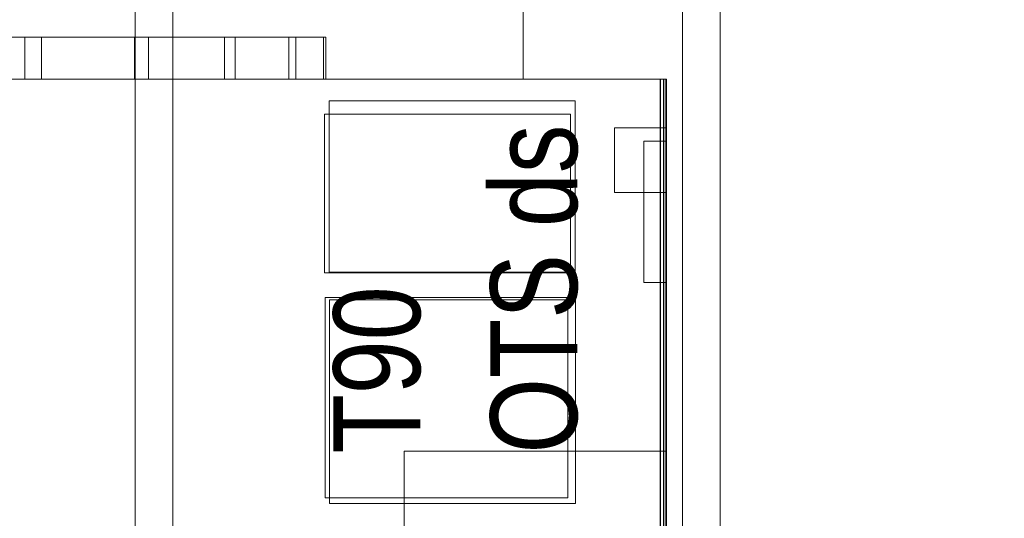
# Model space of a CAD drawing. Header units: metres. Extents: x 1314 to 1415, y -87 to -52.
# Tile 37 of 256: x 1328.082 to 1329.783, y -80.614 to -79.752. Entities that reach past the tile are written whole.
import ezdxf

# ---------------------------------------------------------------- set-up
doc = ezdxf.new("R2010")
doc.units = ezdxf.units.M
doc.header["$PDMODE"] = 65
doc.linetypes.add('AUSGEZOGEN', pattern=[0])
for name, color, linetype, lineweight in [('XR$2$Ansicht', 1, 'AUSGEZOGEN', 50), ('XR$2$Möblierung', 4, 'AUSGEZOGEN', 13), ('XR$2$Wand', 1, 'AUSGEZOGEN', 50), ('XR$3$Maßlinie 1_50', 7, 'AUSGEZOGEN', 25), ('XR$3$Text 1_50', 3, 'AUSGEZOGEN', 18)]:
    doc.layers.add(name, color=color, linetype=linetype, lineweight=lineweight)
doc.styles.add('ARIAL', font='arial.ttf')
doc.dimstyles.new('DIMSTYLE_12', dxfattribs={"dimtxt": 0.175, "dimasz": 0.15, "dimexe": 0, "dimexo": 0, "dimgap": 0.0875, "dimtad": 2, "dimrnd": 0.005, "dimzin": 4, "dimdsep": 46, "dimtxsty": 'ARIAL', "dimblk1": 'ALL_ML_KREIS', "dimblk2": 'ALL_ML_KREIS', "dimsah": 1, "dimcen": 0, "dimclrd": 3, "dimclre": 3, "dimclrt": 3, "dimadec": 0, "dimazin": 0, "dimtfac": 1, "dimtdec": 0, "dimtix": 1, "dimtmove": 2, "dimatfit": 3, "dimfxl": 0, "dimtzin": 0, "dimlwd": 0, "dimlwe": 25, "dimarcsym": 0})
doc.dimstyles.new('DIMSTYLE_9', dxfattribs={"dimtxt": 0.125, "dimasz": 0.15, "dimexe": 0, "dimexo": 0, "dimgap": 0.0625, "dimtad": 2, "dimrnd": 0.005, "dimzin": 4, "dimdsep": 46, "dimtxsty": 'ARIAL', "dimblk1": 'ALL_ML_KREIS', "dimblk2": 'ALL_ML_KREIS', "dimsah": 1, "dimcen": 0, "dimclrd": 3, "dimclre": 3, "dimclrt": 3, "dimadec": 0, "dimazin": 0, "dimtfac": 1, "dimtdec": 0, "dimtix": 1, "dimtmove": 2, "dimatfit": 3, "dimfxl": 0, "dimtzin": 0, "dimlwd": 0, "dimlwe": 25, "dimarcsym": 0})

# ---------------------------------------------------------------- blocks, each defined once
blk = doc.blocks.new('COMPLEXOBJECT_2')
at = {"layer": 'XR$2$Möblierung', "color": 52, "linetype": 'AUSGEZOGEN', "lineweight": 13, "transparency": 33554687}
for p, q in [((1328.952, -79.6774), (1328.952, -79.855)), ((1327.8818, -79.7824), (1328.0914, -79.7824)), ((1328.1198, -79.7824), (1327.9124, -79.7824)), ((1328.0914, -79.855), (1328.0914, -79.7824)), ((1328.0914, -79.7824), (1328.2803, -79.7824)), ((1328.1198, -79.7824), (1328.1198, -79.855)), ((1328.3048, -79.7824), (1328.1198, -79.7824)), ((1328.2803, -79.855), (1328.2803, -79.7824)), ((1328.2803, -79.7824), (1328.4358, -79.7824)), ((1328.3048, -79.855), (1328.3048, -79.7824)), ((1328.4546, -79.7824), (1328.3048, -79.7824)), ((1328.4358, -79.855), (1328.4358, -79.7824)), ((1328.4358, -79.7824), (1328.5472, -79.7824)), ((1328.4546, -79.855), (1328.4546, -79.7824)), ((1328.559, -79.7824), (1328.4546, -79.7824)), ((1328.5472, -79.855), (1328.5472, -79.7824)), ((1328.5472, -79.7824), (1328.607, -79.7824)), ((1328.559, -79.855), (1328.559, -79.7824)), ((1328.611, -79.7824), (1328.559, -79.7824)), ((1328.607, -79.855), (1328.607, -79.7824)), ((1328.607, -79.7824), (1328.611, -79.7824)), ((1328.611, -79.855), (1328.611, -79.7824)), ((1324.4309, -79.855), (1328.5905, -79.855)), ((1327.5306, -79.855), (1328.323, -79.855)), ((1328.952, -79.855), (1327.5306, -79.855)), ((1328.0914, -79.855), (1327.8818, -79.855)), ((1328.1198, -79.855), (1327.9124, -79.855)), ((1328.2803, -79.855), (1328.0914, -79.855)), ((1328.3048, -79.855), (1328.1198, -79.855)), ((1328.4358, -79.855), (1328.2803, -79.855)), ((1328.323, -79.855), (1328.3048, -79.855)), ((1328.3048, -79.855), (1328.4546, -79.855)), ((1328.5472, -79.855), (1328.4358, -79.855)), ((1328.4546, -79.855), (1328.559, -79.855)), ((1328.607, -79.855), (1328.5472, -79.855)), ((1328.559, -79.855), (1328.611, -79.855)), ((1328.5905, -79.855), (1329.066, -79.855)), ((1329.0594, -79.855), (1328.5905, -79.855)), ((1328.5905, -79.855), (1328.952, -79.855)), ((1328.611, -79.855), (1328.607, -79.855)), ((1328.952, -79.855), (1329.0594, -79.855)), ((1329.0777, -79.855), (1329.0594, -79.855)), ((1329.066, -79.855), (1329.0834, -79.855)), ((1329.0956, -79.855), (1329.0777, -79.855)), ((1329.0834, -79.855), (1329.1004, -79.855)), ((1329.1129, -79.855), (1329.0956, -79.855)), ((1329.1004, -79.855), (1329.1169, -79.855)), ((1329.1292, -79.855), (1329.1129, -79.855)), ((1329.1169, -79.855), (1329.1325, -79.855)), ((1329.1444, -79.855), (1329.1292, -79.855)), ((1329.1325, -79.855), (1329.147, -79.855)), ((1329.1582, -79.855), (1329.1444, -79.855)), ((1329.147, -79.855), (1329.1601, -79.855)), ((1329.1702, -79.855), (1329.1582, -79.855)), ((1329.1601, -79.855), (1329.1716, -79.855)), ((1329.1803, -79.855), (1329.1702, -79.855)), ((1329.1716, -79.855), (1329.1812, -79.855)), ((1329.1884, -79.855), (1329.1803, -79.855)), ((1329.1812, -79.855), (1329.1889, -79.855)), ((1329.1884, -81.0117), (1329.1884, -79.855)), ((1329.1943, -79.855), (1329.1884, -79.855)), ((1329.1889, -81.0117), (1329.1889, -79.855)), ((1329.1889, -79.855), (1329.1945, -79.855)), ((1329.1943, -81.0117), (1329.1943, -79.855)), ((1329.1979, -79.855), (1329.1943, -79.855)), ((1329.1945, -81.0117), (1329.1945, -79.855)), ((1329.1945, -79.855), (1329.1979, -79.855)), ((1329.1979, -81.0117), (1329.1979, -79.855)), ((1329.1991, -79.855), (1329.1979, -79.855)), ((1329.1979, -81.0117), (1329.1979, -79.855)), ((1329.1979, -79.855), (1329.1991, -79.855)), ((1329.1991, -81.0117), (1329.1991, -79.855)), ((1328.6168, -79.8924), (1328.6168, -80.1885)), ((1329.0415, -79.8924), (1328.6168, -79.8924)), ((1329.0415, -80.1885), (1329.0415, -79.8924)), ((1328.6088, -80.1896), (1328.6088, -79.9157)), ((1328.6088, -79.9157), (1329.0335, -79.9157)), ((1329.0335, -79.9157), (1329.0335, -80.1896)), ((1329.1991, -79.9394), (1329.1096, -79.9394)), ((1329.1096, -79.9394), (1329.1096, -80.0511)), ((1329.1991, -80.0511), (1329.1991, -79.9394)), ((1329.1991, -79.9623), (1329.1599, -79.9623)), ((1329.1599, -80.2065), (1329.1599, -79.9623)), ((1329.1991, -80.2065), (1329.1991, -79.9623)), ((1329.1991, -80.0511), (1329.1096, -80.0511)), ((1329.1992, -80.0728), (1329.1992, -80.2136)), ((1329.1992, -80.1031), (1329.1992, -80.0728)), ((1329.1992, -80.1029), (1329.1992, -80.0728)), ((1329.1992, -80.0728), (1329.1992, -80.1587)), ((1329.1992, -80.0728), (1329.1992, -80.1567)), ((1329.1992, -80.0737), (1329.1992, -80.0728)), ((1329.1992, -80.0728), (1329.1992, -80.1515)), ((1329.1992, -80.0728), (1329.1992, -80.1516)), ((1329.1992, -80.0728), (1329.1992, -80.1221)), ((1329.1992, -80.0763), (1329.1992, -80.0737)), ((1329.1992, -80.0812), (1329.1992, -80.0763)), ((1329.1992, -80.0891), (1329.1992, -80.0812)), ((1329.1992, -80.0995), (1329.1992, -80.0891)), ((1329.1992, -80.1119), (1329.1992, -80.0995)), ((1329.1992, -80.1299), (1329.1992, -80.1012)), ((1329.1992, -80.1012), (1329.1992, -80.1021)), ((1329.1992, -80.1021), (1329.1992, -80.1049)), ((1329.1992, -80.1252), (1329.1992, -80.1029)), ((1329.1992, -80.1277), (1329.1992, -80.1031)), ((1329.1992, -80.1049), (1329.1992, -80.1093)), ((1329.1992, -80.1093), (1329.1992, -80.1154)), ((1329.1992, -80.1228), (1329.1992, -80.1119)), ((1329.1992, -80.1154), (1329.1992, -80.1197)), ((1329.1992, -80.1197), (1329.1992, -80.1235)), ((1329.1992, -80.1321), (1329.1992, -80.1228)), ((1329.1992, -80.1235), (1329.1992, -80.1264)), ((1329.1992, -80.2136), (1329.1992, -80.125)), ((1329.1992, -80.154), (1329.1992, -80.1252)), ((1329.1992, -80.1264), (1329.1992, -80.1279)), ((1329.1992, -80.1561), (1329.1992, -80.1277)), ((1329.1992, -80.1279), (1329.1992, -80.1299)), ((1329.1992, -80.1398), (1329.1992, -80.1321)), ((1329.1992, -80.1459), (1329.1992, -80.1398)), ((1329.1992, -80.149), (1329.1992, -80.1459)), ((1329.1992, -80.1515), (1329.1992, -80.149)), ((1329.1992, -80.1567), (1329.1992, -80.1515)), ((1329.1992, -80.1817), (1329.1992, -80.154)), ((1329.1992, -80.2136), (1329.1992, -80.1561)), ((1329.1992, -80.2136), (1329.1992, -80.1565)), ((1329.1992, -80.1565), (1329.1992, -80.1573)), ((1329.1992, -80.1567), (1329.1992, -80.1678)), ((1329.1992, -80.1688), (1329.1992, -80.1567)), ((1329.1992, -80.1641), (1329.1992, -80.1567)), ((1329.1992, -80.2136), (1329.1992, -80.1567)), ((1329.1992, -80.1573), (1329.1992, -80.1597)), ((1329.1992, -80.1587), (1329.1992, -80.1691)), ((1329.1992, -80.169), (1329.1992, -80.1587)), ((1329.1992, -80.1597), (1329.1992, -80.1637)), ((1329.1992, -80.1637), (1329.1992, -80.1706)), ((1329.1992, -80.1728), (1329.1992, -80.1641)), ((1329.1992, -80.1678), (1329.1992, -80.1805)), ((1329.1992, -80.1803), (1329.1992, -80.1688)), ((1329.1992, -80.1767), (1329.1992, -80.169)), ((1329.1992, -80.1691), (1329.1992, -80.1768)), ((1329.1992, -80.1706), (1329.1992, -80.2136)), ((1329.1992, -80.2136), (1329.1992, -80.1728)), ((1329.1992, -80.1816), (1329.1992, -80.1767)), ((1329.1992, -80.1768), (1329.1992, -80.1816)), ((1329.1992, -80.1907), (1329.1992, -80.1803)), ((1329.1992, -80.1805), (1329.1992, -80.1887)), ((1329.1992, -80.1816), (1329.1992, -80.1832)), ((1329.1992, -80.1832), (1329.1992, -80.1816)), ((1329.1992, -80.2136), (1329.1992, -80.1817)), ((1329.0335, -80.1896), (1328.6088, -80.1896)), ((1328.6168, -80.1885), (1329.0415, -80.1885)), ((1329.1992, -80.1887), (1329.1992, -80.1967)), ((1329.1992, -80.1997), (1329.1992, -80.1907)), ((1329.1992, -80.1967), (1329.1992, -80.2037)), ((1329.1992, -80.2067), (1329.1992, -80.1997)), ((1329.1992, -80.2037), (1329.1992, -80.2089)), ((1329.1991, -80.2065), (1329.1599, -80.2065)), ((1329.1992, -80.2113), (1329.1992, -80.2067)), ((1329.1992, -80.2089), (1329.1992, -80.2124)), ((1329.1992, -80.2148), (1329.1992, -80.2113)), ((1329.1992, -80.2124), (1329.1992, -80.2146)), ((1329.1992, -80.2146), (1329.1992, -80.216)), ((1329.1992, -80.216), (1329.1992, -80.2148)), ((1328.6099, -80.5784), (1328.6099, -80.232)), ((1328.6099, -80.232), (1329.029, -80.232)), ((1328.6174, -80.236), (1328.6174, -80.588)), ((1329.042, -80.236), (1328.6174, -80.236)), ((1329.029, -80.232), (1329.029, -80.5784)), ((1329.042, -80.588), (1329.042, -80.236)), ((1329.1992, -80.282), (1329.1992, -80.2813)), ((1329.1992, -80.2813), (1329.1992, -80.282)), ((1329.1992, -80.2817), (1329.1992, -80.2813)), ((1329.1992, -80.2813), (1329.1992, -80.2821)), ((1329.1992, -80.2817), (1329.1992, -80.2813)), ((1329.1992, -80.2813), (1329.1992, -80.282)), ((1329.1992, -80.2827), (1329.1992, -80.2817)), ((1329.1992, -80.2828), (1329.1992, -80.2817)), ((1329.1992, -80.2839), (1329.1992, -80.282)), ((1329.1992, -80.282), (1329.1992, -80.2839)), ((1329.1992, -80.282), (1329.1992, -80.2839)), ((1329.1992, -80.2821), (1329.1992, -80.2843)), ((1329.1992, -80.2831), (1329.1992, -80.2826)), ((1329.1992, -80.2826), (1329.1992, -80.3584)), ((1329.1992, -80.2826), (1329.1992, -80.3013)), ((1329.1992, -80.3112), (1329.1992, -80.2826)), ((1329.1992, -80.2826), (1329.1992, -80.3113)), ((1329.1992, -80.2844), (1329.1992, -80.2827)), ((1329.1992, -80.2846), (1329.1992, -80.2828)), ((1329.1992, -80.2845), (1329.1992, -80.2831)), ((1329.1992, -80.287), (1329.1992, -80.2839)), ((1329.1992, -80.2839), (1329.1992, -80.2871)), ((1329.1992, -80.2839), (1329.1992, -80.287)), ((1329.1992, -80.2843), (1329.1992, -80.2878)), ((1329.1992, -80.2867), (1329.1992, -80.2844)), ((1329.1992, -80.2871), (1329.1992, -80.2845)), ((1329.1992, -80.2871), (1329.1992, -80.2846)), ((1329.1992, -80.2898), (1329.1992, -80.2867)), ((1329.1992, -80.2915), (1329.1992, -80.287)), ((1329.1992, -80.287), (1329.1992, -80.2914)), ((1329.1992, -80.2914), (1329.1992, -80.2871)), ((1329.1992, -80.2871), (1329.1992, -80.2917)), ((1329.1992, -80.2904), (1329.1992, -80.2871)), ((1329.1992, -80.2878), (1329.1992, -80.2925)), ((1329.1992, -80.2937), (1329.1992, -80.2898)), ((1329.1992, -80.2945), (1329.1992, -80.2904)), ((1329.1992, -80.297), (1329.1992, -80.2914)), ((1329.1992, -80.2914), (1329.1992, -80.297)), ((1329.1992, -80.2971), (1329.1992, -80.2915)), ((1329.1992, -80.2917), (1329.1992, -80.2973)), ((1329.1992, -80.2925), (1329.1992, -80.2978)), ((1329.1992, -80.2984), (1329.1992, -80.2937)), ((1329.1992, -80.2993), (1329.1992, -80.2945)), ((1329.1992, -80.2959), (1329.1992, -80.2954)), ((1329.1992, -80.2954), (1329.1992, -80.296)), ((1329.1992, -80.2972), (1329.1992, -80.2959)), ((1329.1992, -80.296), (1329.1992, -80.2978)), ((1329.1992, -80.3037), (1329.1992, -80.297)), ((1329.1992, -80.297), (1329.1992, -80.3037)), ((1329.1992, -80.3037), (1329.1992, -80.2971)), ((1329.1992, -80.2991), (1329.1992, -80.2972)), ((1329.1992, -80.2973), (1329.1992, -80.3041)), ((1329.1992, -80.2978), (1329.1992, -80.3008)), ((1329.1992, -80.2978), (1329.1992, -80.3035)), ((1329.1992, -80.3133), (1329.1992, -80.2979)), ((1329.1992, -80.2979), (1329.1992, -80.2984)), ((1329.1992, -80.2984), (1329.1992, -80.2999)), ((1329.1992, -80.3039), (1329.1992, -80.2984)), ((1329.1992, -80.2993), (1329.1992, -80.2989)), ((1329.1992, -80.2989), (1329.1992, -80.2992)), ((1329.1992, -80.2994), (1329.1992, -80.2991)), ((1329.1992, -80.2991), (1329.1992, -80.2994)), ((1329.1992, -80.3014), (1329.1992, -80.2991)), ((1329.1992, -80.2992), (1329.1992, -80.3003)), ((1329.1992, -80.3005), (1329.1992, -80.2993)), ((1329.1992, -80.3049), (1329.1992, -80.2993)), ((1329.1992, -80.3003), (1329.1992, -80.2994)), ((1329.1992, -80.2994), (1329.1992, -80.3003)), ((1329.1992, -80.2999), (1329.1992, -80.3023)), ((1329.1992, -80.3019), (1329.1992, -80.3003)), ((1329.1992, -80.3003), (1329.1992, -80.3018)), ((1329.1992, -80.3003), (1329.1992, -80.3021)), ((1329.1992, -80.3025), (1329.1992, -80.3005)), ((1329.1992, -80.3008), (1329.1992, -80.3052)), ((1329.1992, -80.3013), (1329.1992, -80.3584)), ((1329.1992, -80.3031), (1329.1992, -80.3014)), ((1329.1992, -80.3018), (1329.1992, -80.304)), ((1329.1992, -80.3041), (1329.1992, -80.3019)), ((1329.1992, -80.3021), (1329.1992, -80.3044)), ((1329.1992, -80.3023), (1329.1992, -80.3055)), ((1329.1992, -80.3053), (1329.1992, -80.3025)), ((1329.1992, -80.3046), (1329.1992, -80.3031)), ((1329.1992, -80.3035), (1329.1992, -80.3078)), ((1329.1992, -80.3095), (1329.1992, -80.3037)), ((1329.1992, -80.3113), (1329.1992, -80.3037)), ((1329.1992, -80.3037), (1329.1992, -80.3115)), ((1329.1992, -80.3052), (1329.1992, -80.3039)), ((1329.1992, -80.304), (1329.1992, -80.3068)), ((1329.1992, -80.3041), (1329.1992, -80.3118)), ((1329.1992, -80.307), (1329.1992, -80.3041)), ((1329.1992, -80.3044), (1329.1992, -80.3095)), ((1329.1992, -80.3061), (1329.1992, -80.3046)), ((1329.1992, -80.3095), (1329.1992, -80.3049)), ((1329.1992, -80.308), (1329.1992, -80.3053)), ((1329.1992, -80.3055), (1329.1992, -80.3079)), ((1329.1992, -80.3074), (1329.1992, -80.3061)), ((1329.1992, -80.3068), (1329.1992, -80.3104)), ((1329.1992, -80.3107), (1329.1992, -80.307)), ((1329.1992, -80.3108), (1329.1992, -80.3074)), ((1329.1992, -80.3078), (1329.1992, -80.3116)), ((1329.1992, -80.3079), (1329.1992, -80.3099)), ((1329.1992, -80.3114), (1329.1992, -80.308)), ((1329.1992, -80.3145), (1329.1992, -80.3095)), ((1329.1992, -80.3099), (1329.1992, -80.3115)), ((1329.1992, -80.3104), (1329.1992, -80.3146)), ((1329.1992, -80.3153), (1329.1992, -80.3107)), ((1329.1992, -80.3141), (1329.1992, -80.3108)), ((1329.1992, -80.3584), (1329.1992, -80.3112)), ((1329.1992, -80.3199), (1329.1992, -80.3113)), ((1329.1992, -80.3202), (1329.1992, -80.3114)), ((1329.1992, -80.3115), (1329.1992, -80.3123)), ((1329.1992, -80.3115), (1329.1992, -80.3203)), ((1329.1992, -80.3116), (1329.1992, -80.3151)), ((1329.1992, -80.3118), (1329.1992, -80.3206)), ((1329.1992, -80.3123), (1329.1992, -80.3133)), ((1329.1992, -80.3179), (1329.1992, -80.3141)), ((1329.1992, -80.3187), (1329.1992, -80.3145)), ((1329.1992, -80.3146), (1329.1992, -80.3196)), ((1329.1992, -80.3151), (1329.1992, -80.3181)), ((1329.1992, -80.3207), (1329.1992, -80.3153)), ((1329.1992, -80.3225), (1329.1992, -80.3179)), ((1329.1992, -80.3181), (1329.1992, -80.3209)), ((1329.1992, -80.322), (1329.1992, -80.3187)), ((1329.1992, -80.3196), (1329.1992, -80.3255)), ((1329.1992, -80.3263), (1329.1992, -80.3199)), ((1329.1992, -80.3308), (1329.1992, -80.3202)), ((1329.1992, -80.3203), (1329.1992, -80.3271)), ((1329.1992, -80.3206), (1329.1992, -80.3269)), ((1329.1992, -80.326), (1329.1992, -80.3207)), ((1329.1992, -80.3209), (1329.1992, -80.3233)), ((1329.1992, -80.3236), (1329.1992, -80.322)), ((1329.1992, -80.3278), (1329.1992, -80.3225)), ((1329.1992, -80.3233), (1329.1992, -80.3255)), ((1329.1992, -80.325), (1329.1992, -80.3236)), ((1329.1992, -80.3277), (1329.1992, -80.325)), ((1329.1992, -80.3255), (1329.1992, -80.3304)), ((1329.1992, -80.3255), (1329.1992, -80.3273)), ((1329.1992, -80.3305), (1329.1992, -80.326)), ((1329.1992, -80.332), (1329.1992, -80.3263)), ((1329.1992, -80.3269), (1329.1992, -80.3327)), ((1329.1992, -80.3271), (1329.1992, -80.3332)), ((1329.1992, -80.3399), (1329.1992, -80.3272)), ((1329.1992, -80.3272), (1329.1992, -80.3584)), ((1329.1992, -80.3273), (1329.1992, -80.3295)), ((1329.1992, -80.3274), (1329.1992, -80.3337)), ((1329.1992, -80.3336), (1329.1992, -80.3274)), ((1329.1992, -80.3584), (1329.1992, -80.3276)), ((1329.1992, -80.3276), (1329.1992, -80.3281)), ((1329.1992, -80.3317), (1329.1992, -80.3277)), ((1329.1992, -80.3337), (1329.1992, -80.3278)), ((1329.1992, -80.3281), (1329.1992, -80.3294)), ((1329.1992, -80.3294), (1329.1992, -80.3315)), ((1329.1992, -80.3295), (1329.1992, -80.3317)), ((1329.1992, -80.3304), (1329.1992, -80.3343)), ((1329.1992, -80.3342), (1329.1992, -80.3305)), ((1329.1992, -80.3346), (1329.1992, -80.3308)), ((1329.1992, -80.3315), (1329.1992, -80.3352)), ((1329.1992, -80.3364), (1329.1992, -80.3317)), ((1329.1992, -80.3317), (1329.1992, -80.3342)), ((1329.1992, -80.3367), (1329.1992, -80.3319)), ((1329.1992, -80.3319), (1329.1992, -80.3333)), ((1329.1992, -80.3372), (1329.1992, -80.332)), ((1329.1992, -80.3327), (1329.1992, -80.338)), ((1329.1992, -80.3332), (1329.1992, -80.3386)), ((1329.1992, -80.3333), (1329.1992, -80.3388)), ((1329.1992, -80.3415), (1329.1992, -80.3336)), ((1329.1992, -80.3407), (1329.1992, -80.3337)), ((1329.1992, -80.3337), (1329.1992, -80.3383)), ((1329.1992, -80.3372), (1329.1992, -80.3342)), ((1329.1992, -80.3342), (1329.1992, -80.337)), ((1329.1992, -80.3343), (1329.1992, -80.3373)), ((1329.1992, -80.3374), (1329.1992, -80.3346)), ((1329.1992, -80.3352), (1329.1992, -80.3584)), ((1329.1992, -80.3584), (1329.1992, -80.3364)), ((1329.1992, -80.3402), (1329.1992, -80.3367)), ((1329.1992, -80.337), (1329.1992, -80.3399)), ((1329.1992, -80.3417), (1329.1992, -80.3372)), ((1329.1992, -80.3393), (1329.1992, -80.3372)), ((1329.1992, -80.3373), (1329.1992, -80.3394)), ((1329.1992, -80.3395), (1329.1992, -80.3374)), ((1329.1992, -80.338), (1329.1992, -80.3427)), ((1329.1992, -80.3383), (1329.1992, -80.34)), ((1329.1992, -80.3386), (1329.1992, -80.3435)), ((1329.1992, -80.3388), (1329.1992, -80.3438)), ((1329.1992, -80.3409), (1329.1992, -80.3393)), ((1329.1992, -80.3394), (1329.1992, -80.3409)), ((1329.1992, -80.3409), (1329.1992, -80.3395)), ((1329.1992, -80.3399), (1329.1992, -80.3424)), ((1329.1992, -80.3584), (1329.1992, -80.3399)), ((1329.1992, -80.34), (1329.1992, -80.3412)), ((1329.1992, -80.3422), (1329.1992, -80.3402)), ((1329.1992, -80.3472), (1329.1992, -80.3407)), ((1329.1992, -80.3409), (1329.1992, -80.3419)), ((1329.1992, -80.3419), (1329.1992, -80.3409)), ((1329.1992, -80.3418), (1329.1992, -80.3409)), ((1329.1992, -80.3412), (1329.1992, -80.3421)), ((1329.1992, -80.348), (1329.1992, -80.3415)), ((1329.1992, -80.3457), (1329.1992, -80.3417)), ((1329.1992, -80.3421), (1329.1992, -80.3418)), ((1329.1992, -80.3419), (1329.1992, -80.3422)), ((1329.1992, -80.3422), (1329.1992, -80.3419)), ((1329.1992, -80.3437), (1329.1992, -80.3422)), ((1329.1992, -80.3424), (1329.1992, -80.3442)), ((1329.1992, -80.3427), (1329.1992, -80.3468)), ((1329.1992, -80.3435), (1329.1992, -80.3476)), ((1329.1992, -80.3445), (1329.1992, -80.3437)), ((1329.1992, -80.3438), (1329.1992, -80.3483)), ((1329.1992, -80.3442), (1329.1992, -80.3448)), ((1329.1992, -80.3448), (1329.1992, -80.3445)), ((1329.1992, -80.3493), (1329.1992, -80.3457)), ((1329.1992, -80.3468), (1329.1992, -80.3503)), ((1329.1992, -80.3526), (1329.1992, -80.3472)), ((1329.1992, -80.3476), (1329.1992, -80.3511)), ((1329.1992, -80.3531), (1329.1992, -80.348)), ((1329.1992, -80.3483), (1329.1992, -80.3522)), ((1329.1992, -80.3524), (1329.1992, -80.3493)), ((1329.1992, -80.3503), (1329.1992, -80.3533)), ((1329.1992, -80.3511), (1329.1992, -80.354)), ((1329.1992, -80.3522), (1329.1992, -80.3555)), ((1329.1992, -80.355), (1329.1992, -80.3524)), ((1329.1992, -80.3565), (1329.1992, -80.3526)), ((1329.1992, -80.3567), (1329.1992, -80.3531)), ((1329.1992, -80.3533), (1329.1992, -80.3556)), ((1329.1992, -80.354), (1329.1992, -80.3561)), ((1329.1992, -80.357), (1329.1992, -80.355)), ((1329.1992, -80.3555), (1329.1992, -80.3578)), ((1329.1992, -80.3556), (1329.1992, -80.3574)), ((1329.1992, -80.3561), (1329.1992, -80.3577)), ((1329.1992, -80.3589), (1329.1992, -80.3565)), ((1329.1992, -80.359), (1329.1992, -80.3567)), ((1329.1992, -80.3585), (1329.1992, -80.357)), ((1329.1992, -80.3574), (1329.1992, -80.3587)), ((1329.1992, -80.3577), (1329.1992, -80.3588)), ((1329.1992, -80.3578), (1329.1992, -80.3592)), ((1329.1992, -80.3594), (1329.1992, -80.3585)), ((1329.1992, -80.3587), (1329.1992, -80.3597)), ((1329.1992, -80.3588), (1329.1992, -80.3597)), ((1329.1992, -80.3597), (1329.1992, -80.3589)), ((1329.1992, -80.3597), (1329.1992, -80.359)), ((1329.1992, -80.3592), (1329.1992, -80.3597)), ((1329.1992, -80.3597), (1329.1992, -80.3594)), ((1328.7464, -81.0117), (1328.7464, -80.4976)), ((1328.7464, -80.4976), (1329.1991, -80.4976)), ((1329.1991, -81.0117), (1329.1991, -80.4976)), ((1329.029, -80.5784), (1328.6099, -80.5784)), ((1328.6174, -80.588), (1329.042, -80.588))]:
    blk.add_line(p, q, dxfattribs=at)
blk = doc.blocks.new('ALL_ML_KREIS')
at = {"color": 0, "linetype": 'ByBlock', "lineweight": -2}
for p, q in [((0, -0.5), (0, 0.5)), ((-1, 0), (0.5, 0))]:
    blk.add_line(p, q, dxfattribs=at)
blk.add_circle((0, 0), 0.15, dxfattribs=at)
blk = doc.blocks.new('*D100')
at = {"layer": 'DEFPOINTS', "color": 3, "linetype": 'AUSGEZOGEN', "lineweight": 25, "transparency": 33554687}
for p in [(1318.1917, -74.2409), (1332.4917, -75.3797), (1318.1917, -83.7271)]:
    blk.add_point(p, dxfattribs=at)
at = {"layer": 'XR$3$Maßlinie 1_50', "color": 3, "linetype": 'AUSGEZOGEN', "lineweight": -2, "transparency": 33554687}
for p, q in [((1318.1917, -83.4271), (1318.1917, -83.7271)), ((1332.4917, -83.4271), (1332.4917, -83.7271)), ((1318.1917, -83.7271), (1332.4917, -83.7271))]:
    blk.add_line(p, q, dxfattribs=at)
at = {"layer": 'XR$3$Maßlinie 1_50', "color": 3, "linetype": 'AUSGEZOGEN', "lineweight": 25, "transparency": 33554687, "xscale": 0.15, "yscale": 0.15, "zscale": 0.15, "rotation": 180}
blk.add_blockref('ALL_ML_KREIS', (1318.1917, -83.7271), dxfattribs=at)
at = {"layer": 'XR$3$Maßlinie 1_50', "color": 3, "linetype": 'AUSGEZOGEN', "lineweight": 25, "transparency": 33554687, "xscale": 0.15, "yscale": 0.15, "zscale": 0.15}
blk.add_blockref('ALL_ML_KREIS', (1332.4917, -83.7271), dxfattribs=at)
at = {"layer": 'XR$3$Maßlinie 1_50', "color": 3, "linetype": 'AUSGEZOGEN', "lineweight": 25, "transparency": 33554687, "insert": (1325.3461, -83.6124), "char_height": 0.125, "width": 0.625, "attachment_point": 5, "style": 'ARIAL'}
blk.add_mtext('\\A1;{\\A1;{14.30\\H0.082500;\\S^ ;}}', dxfattribs=at)
blk = doc.blocks.new('*D103')
at = {"layer": 'DEFPOINTS', "color": 3, "linetype": 'AUSGEZOGEN', "lineweight": 25, "transparency": 33554687}
for p in [(1332.4917, -77.3423), (1318.1917, -77.5418), (1318.1917, -84.3412)]:
    blk.add_point(p, dxfattribs=at)
at = {"layer": 'XR$3$Maßlinie 1_50', "color": 3, "linetype": 'AUSGEZOGEN', "lineweight": -2, "transparency": 33554687}
for p, q in [((1318.1917, -84.0412), (1318.1917, -84.3412)), ((1332.4917, -84.0412), (1332.4917, -84.3412)), ((1318.1917, -84.3412), (1332.4917, -84.3412))]:
    blk.add_line(p, q, dxfattribs=at)
at = {"layer": 'XR$3$Maßlinie 1_50', "color": 3, "linetype": 'AUSGEZOGEN', "lineweight": 25, "transparency": 33554687, "xscale": 0.15, "yscale": 0.15, "zscale": 0.15, "rotation": 180}
blk.add_blockref('ALL_ML_KREIS', (1318.1917, -84.3412), dxfattribs=at)
at = {"layer": 'XR$3$Maßlinie 1_50', "color": 3, "linetype": 'AUSGEZOGEN', "lineweight": 25, "transparency": 33554687, "xscale": 0.15, "yscale": 0.15, "zscale": 0.15}
blk.add_blockref('ALL_ML_KREIS', (1332.4917, -84.3412), dxfattribs=at)
at = {"layer": 'XR$3$Maßlinie 1_50', "color": 3, "linetype": 'AUSGEZOGEN', "lineweight": 25, "transparency": 33554687, "insert": (1325.3481, -84.2007), "char_height": 0.175, "width": 0.875, "attachment_point": 5, "style": 'ARIAL'}
blk.add_mtext('\\A1;{\\fArial|i0|b1;\\A1;{14.30\\H0.115500;\\S^ ;}}', dxfattribs=at)
blk = doc.blocks.new('*D119')
at = {"layer": 'DEFPOINTS', "color": 3, "linetype": 'AUSGEZOGEN', "lineweight": 25, "transparency": 33554687}
for p in [(1318.5917, -77.0472), (1332.0917, -78.1019), (1318.5917, -83.1268)]:
    blk.add_point(p, dxfattribs=at)
at = {"layer": 'XR$3$Maßlinie 1_50', "color": 3, "linetype": 'AUSGEZOGEN', "lineweight": -2, "transparency": 33554687}
for p, q in [((1332.0917, -82.8218), (1332.0917, -83.1268)), ((1318.5917, -82.8268), (1318.5917, -83.1268)), ((1318.5917, -83.1268), (1332.0917, -83.1268))]:
    blk.add_line(p, q, dxfattribs=at)
at = {"layer": 'XR$3$Maßlinie 1_50', "color": 3, "linetype": 'AUSGEZOGEN', "lineweight": 25, "transparency": 33554687, "xscale": 0.15, "yscale": 0.15, "zscale": 0.15, "rotation": 180}
blk.add_blockref('ALL_ML_KREIS', (1318.5917, -83.1268), dxfattribs=at)
at = {"layer": 'XR$3$Maßlinie 1_50', "color": 3, "linetype": 'AUSGEZOGEN', "lineweight": 25, "transparency": 33554687, "xscale": 0.15, "yscale": 0.15, "zscale": 0.15}
blk.add_blockref('ALL_ML_KREIS', (1332.0917, -83.1268), dxfattribs=at)
at = {"layer": 'XR$3$Maßlinie 1_50', "color": 3, "linetype": 'AUSGEZOGEN', "lineweight": 25, "transparency": 33554687, "insert": (1325.3461, -83.0121), "char_height": 0.125, "width": 0.625, "attachment_point": 5, "style": 'ARIAL'}
blk.add_mtext('\\A1;{\\A1;{13.50\\H0.082500;\\S^ ;}}', dxfattribs=at)

msp = doc.modelspace()

# ---------------------------------------------------------------- linework, layer by layer
at = {"layer": 'XR$2$Ansicht', "color": 4, "linetype": 'AUSGEZOGEN', "lineweight": 13, "transparency": 33554687}
for p, q in [((1328.3467, -81.2911), (1328.3467, -79.0661)), ((1329.2267, -81.2911), (1329.2267, -79.0661))]:
    msp.add_line(p, q, dxfattribs=at)
at = {"layer": 'XR$2$Wand', "color": 3, "linetype": 'AUSGEZOGEN', "lineweight": 13, "transparency": 33554687}
for p, q in [((1328.2817, -79.0011), (1328.2817, -81.2911)), ((1329.2917, -79.0011), (1329.2917, -81.2911))]:
    msp.add_line(p, q, dxfattribs=at)

# ---------------------------------------------------------------- block references
at = {"layer": 'XR$2$Möblierung', "color": 52, "linetype": 'AUSGEZOGEN', "lineweight": 13, "transparency": 33554687}
msp.add_blockref('COMPLEXOBJECT_2', (0, 0), dxfattribs=at)

# ---------------------------------------------------------------- texts
at = {"layer": 'XR$3$Text 1_50', "color": 3, "linetype": 'AUSGEZOGEN', "lineweight": -3, "transparency": 33554687, "insert": (1328.6239, -80.5018), "char_height": 0.15, "width": 0.627917, "attachment_point": 1, "rotation": 90, "line_spacing_factor": 1.084337, "style": 'ARIAL'}
msp.add_mtext('\\A1;{\\fArial|i0|b0;\\H0.150000;\\W0.800000;\\C3;T90}\\P{\\fArial|i0|b0;\\H0.150000;\\W0.800000;\\C3;OTS ds}\\P', dxfattribs=at)

# ---------------------------------------------------------------- dimensions: what is measured, and where the dimension line sits
at = {"layer": 'XR$3$Maßlinie 1_50', "color": 3, "linetype": 'AUSGEZOGEN', "lineweight": 25, "transparency": 33554687}
for base, p1, p2, dimstyle, picture, middle in [((1332.4917, -83.7271), (1318.1917, -83.4271), (1332.4917, -83.4271), 'DIMSTYLE_9', '*D100', (1325.3461, -83.6124)), ((1332.0917, -83.1268), (1318.5917, -82.8268), (1332.0917, -82.8218), 'DIMSTYLE_9', '*D119', (1325.3461, -83.0121)), ((1332.4917, -84.3412), (1318.1917, -84.0412), (1332.4917, -84.0412), 'DIMSTYLE_12', '*D103', (1325.3481, -84.2007))]:
    dim = msp.add_linear_dim(base=base, p1=p1, p2=p2, dimstyle=dimstyle, override={"dimpost": '<>', "dimclrd": 3, "dimclre": 3, "dimclrt": 3, "dimlwd": 0, "dimlwe": 25}, dxfattribs=at)
    dim.commit()
    dim.dimension.update_dxf_attribs({"geometry": picture, "text_midpoint": middle, "dimtype": 160})

doc.saveas('drawing.dxf')
